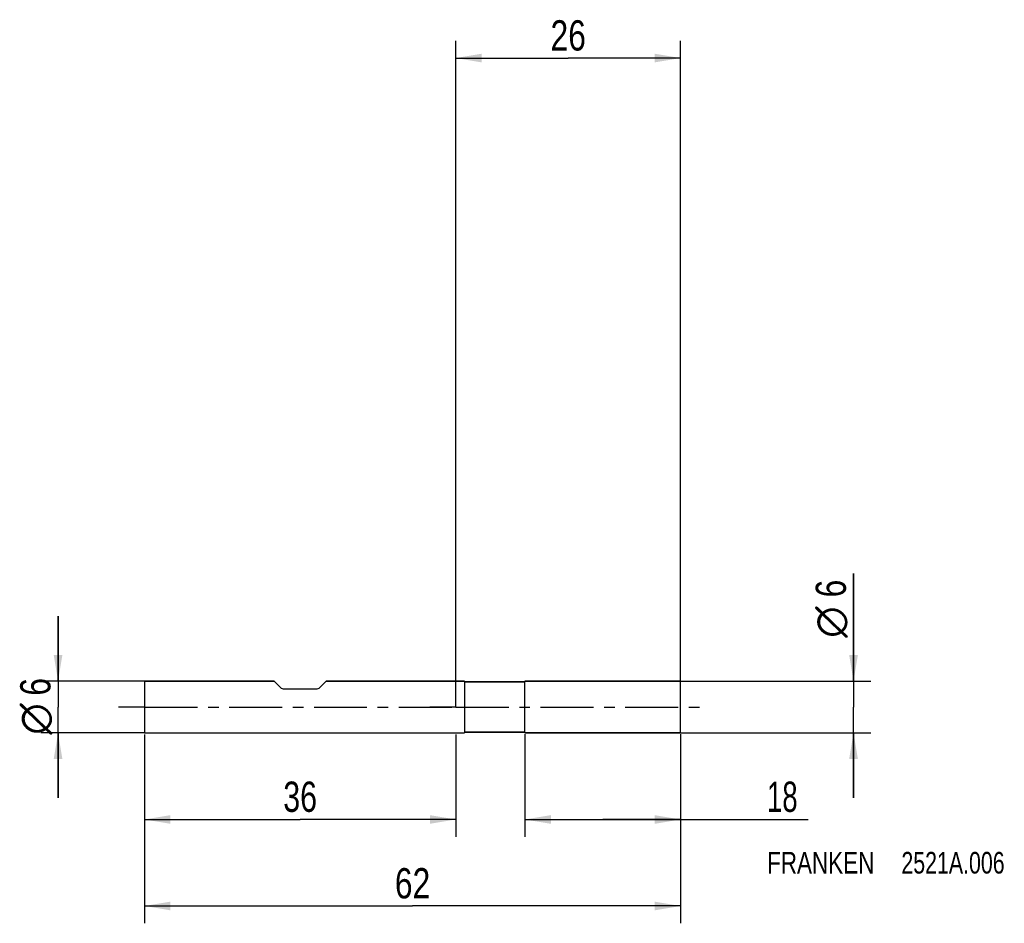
# Model space of a CAD drawing. Extents: x -50 to 63, y -25 to 79.
import ezdxf
from ezdxf.enums import TextEntityAlignment as Align

# ---------------------------------------------------------------- set-up
doc = ezdxf.new("R2010")
doc.units = 0
doc.header["$LTSCALE"] = 16.335
doc.linetypes.add('CENTER', pattern=[0.6, 0.375, -0.075, 0.075, -0.075])
doc.layers.get('0').update_dxf_attribs({"linetype": 'CONTINUOUS'})
for name, color, linetype in [('1', 4, 'CONTINUOUS'), ('2', 7, 'CONTINUOUS'), ('4', 2, 'CENTER'), ('SK1', 4, 'CONTINUOUS'), ('SK2', 7, 'CONTINUOUS'), ('SK4', 2, 'CENTER'), ('SK6', 5, 'CONTINUOUS')]:
    doc.layers.add(name, color=color, linetype=linetype)
doc.styles.get("Standard").update_dxf_attribs({"font": 'txt', "width": 0.8})
doc.styles.add('TEXTSTYLE_1', font='gdt', dxfattribs={"width": 0.8})
doc.dimstyles.new('DIMSTYLE_1', dxfattribs={"dimtxt": 3.5, "dimasz": 3, "dimexe": 2, "dimexo": 0, "dimgap": 0.875, "dimtad": 1, "dimdec": 3, "dimtxsty": 'STANDARD', "dimblk": '_FILLED', "dimblk1": '_FILLED', "dimblk2": '_FILLED', "dimcen": 0.09, "dimclrt": 5, "dimazin": 3, "dimtp": 0.001, "dimtm": 0.001, "dimtfac": 1, "dimtdec": 3, "dimtofl": 0, "dimtmove": 0, "dimatfit": 3, "dimtolj": 1})

# ---------------------------------------------------------------- blocks, each defined once
blk = doc.blocks.new('_FILLED')
at = {"color": 0, "linetype": 'BYBLOCK'}
blk.add_solid([(0, 0), (-1, 0.167), (-1, -0.167)], dxfattribs=at)
blk = doc.blocks.new('*D0')
at = {"layer": 'SK2', "color": 7, "linetype": 'CONTINUOUS'}
for p, q in [((-36, -3.18), (-36, -25)), ((26, -3.18), (26, -25)), ((-36, -23), (-5, -23)), ((26, -23), (-5, -23))]:
    blk.add_line(p, q, dxfattribs=at)
at = {"layer": 'SK2', "color": 7, "linetype": 'CONTINUOUS', "xscale": 3, "yscale": 3, "zscale": 3, "rotation": 180}
blk.add_blockref('_FILLED', (-36, -23), dxfattribs=at)
at = {"layer": 'SK2', "color": 7, "linetype": 'CONTINUOUS', "xscale": 3, "yscale": 3, "zscale": 3}
blk.add_blockref('_FILLED', (26, -23), dxfattribs=at)
at = {"layer": 'SK2', "color": 7, "linetype": 'CONTINUOUS', "width": 0.785714}
blk.add_text('62', height=3.5, dxfattribs=at).set_placement((-5, -22.12), align=Align.CENTER)
blk = doc.blocks.new('*D1')
at = {"layer": 'SK2', "color": 7, "linetype": 'CONTINUOUS'}
for p, q in [((-36, -3.18), (-36, -15)), ((0, -3.18), (0, -15)), ((-36, -13), (-18, -13)), ((0, -13), (-18, -13))]:
    blk.add_line(p, q, dxfattribs=at)
at = {"layer": 'SK2', "color": 7, "linetype": 'CONTINUOUS', "xscale": 3, "yscale": 3, "zscale": 3, "rotation": 180}
blk.add_blockref('_FILLED', (-36, -13), dxfattribs=at)
at = {"layer": 'SK2', "color": 7, "linetype": 'CONTINUOUS', "xscale": 3, "yscale": 3, "zscale": 3}
blk.add_blockref('_FILLED', (0, -13), dxfattribs=at)
at = {"layer": 'SK2', "color": 7, "linetype": 'CONTINUOUS', "width": 0.75}
blk.add_text('36', height=3.5, dxfattribs=at).set_placement((-18, -12.12), align=Align.CENTER)
blk = doc.blocks.new('*D2')
at = {"layer": 'SK2', "color": 7, "linetype": 'CONTINUOUS'}
for p, q in [((-46, 3), (-46, 10.5)), ((-46, 10.5), (-46, 0)), ((-36, 3), (-48, 3)), ((-46, -10.5), (-46, 0)), ((-36, -3), (-48, -3)), ((-46, -3), (-46, -10.5))]:
    blk.add_line(p, q, dxfattribs=at)
at = {"layer": 'SK2', "color": 7, "linetype": 'CONTINUOUS', "xscale": 3, "yscale": 3, "zscale": 3}
for p, rotation in [((-46, 3), 270), ((-46, -3), 90)]:
    blk.add_blockref('_FILLED', p, dxfattribs=dict(at, rotation=rotation))
at = {"layer": 'SK2', "color": 7, "linetype": 'CONTINUOUS', "width": 0.785714}
blk.add_text('6', height=3.5, rotation=90, dxfattribs=at).set_placement((-46.88, 2.33), align=Align.CENTER)
at = {"layer": 'SK2', "color": 7, "linetype": 'CONTINUOUS', "style": 'TEXTSTYLE_1'}
blk.add_text('n', height=3.5, rotation=90, dxfattribs=at).set_placement((-46.88, -1.38), align=Align.CENTER)
blk = doc.blocks.new('*D3')
at = {"layer": '2', "color": 7, "linetype": 'CONTINUOUS'}
for p, q in [((8, -3.14), (8, -15)), ((26, -3.14), (26, -15)), ((8, -13), (17, -13)), ((26, -13), (17, -13)), ((17, -13), (40.75, -13))]:
    blk.add_line(p, q, dxfattribs=at)
at = {"layer": '2', "color": 7, "linetype": 'CONTINUOUS', "xscale": 3, "yscale": 3, "zscale": 3, "rotation": 180}
blk.add_blockref('_FILLED', (8, -13), dxfattribs=at)
at = {"layer": '2', "color": 7, "linetype": 'CONTINUOUS', "xscale": 3, "yscale": 3, "zscale": 3}
blk.add_blockref('_FILLED', (26, -13), dxfattribs=at)
at = {"layer": '2', "color": 7, "linetype": 'CONTINUOUS', "width": 0.678571}
blk.add_text('18', height=3.5, dxfattribs=at).set_placement((36, -12.12))
blk = doc.blocks.new('*D4')
at = {"layer": '2', "color": 7, "linetype": 'CONTINUOUS'}
for p, q in [((46, 3), (46, 15.42)), ((46, 15.42), (46, 0)), ((26, 3), (48, 3)), ((46, -10.5), (46, 0)), ((26, -3), (48, -3)), ((46, -3), (46, -10.5))]:
    blk.add_line(p, q, dxfattribs=at)
at = {"layer": '2', "color": 7, "linetype": 'CONTINUOUS', "xscale": 3, "yscale": 3, "zscale": 3}
for p, rotation in [((46, 3), 270), ((46, -3), 90)]:
    blk.add_blockref('_FILLED', p, dxfattribs=dict(at, rotation=rotation))
at = {"layer": '2', "color": 7, "linetype": 'CONTINUOUS', "width": 0.785714}
blk.add_text('6', height=3.5, rotation=90, dxfattribs=at).set_placement((45.12, 12.67))
at = {"layer": '2', "color": 7, "linetype": 'CONTINUOUS', "style": 'TEXTSTYLE_1'}
blk.add_text('n', height=3.5, rotation=90, dxfattribs=at).set_placement((45.12, 8))
blk = doc.blocks.new('*D5')
at = {"layer": '2', "color": 7, "linetype": 'CONTINUOUS'}
for p, q in [((0, 0), (0, 77.01)), ((26, 0), (26, 77.01)), ((0, 75.01), (13, 75.01)), ((26, 75.01), (13, 75.01))]:
    blk.add_line(p, q, dxfattribs=at)
at = {"layer": '2', "color": 7, "linetype": 'CONTINUOUS', "xscale": 3, "yscale": 3, "zscale": 3, "rotation": 180}
blk.add_blockref('_FILLED', (0, 75.01), dxfattribs=at)
at = {"layer": '2', "color": 7, "linetype": 'CONTINUOUS', "xscale": 3, "yscale": 3, "zscale": 3}
blk.add_blockref('_FILLED', (26, 75.01), dxfattribs=at)
at = {"layer": '2', "color": 7, "linetype": 'CONTINUOUS', "width": 0.785714}
blk.add_text('26', height=3.5, dxfattribs=at).set_placement((13, 75.88), align=Align.CENTER)

msp = doc.modelspace()

# ---------------------------------------------------------------- linework, layer by layer
at = {"layer": '1', "color": 4, "linetype": 'CONTINUOUS'}
for p, q in [((1, 3), (0, 3)), ((0, 3), (1, 3)), ((1, 3), (1, 2.925)), ((1, 2.925), (1, -2.925)), ((7.95, 2.9), (1.025, 2.9)), ((1.025, 2.9), (7.95, 2.9)), ((26, 3), (8, 3)), ((8, 2.9509), (8, 3)), ((8, 3), (26, 3)), ((8, 2.95), (8, 2.9509)), ((8, -2.95), (8, 2.95)), ((26, -3), (26, 3)), ((0, -3), (1, -3)), ((0, -3), (1, -3)), ((1, -2.925), (1, -3)), ((1.025, -2.9), (7.95, -2.9)), ((7.95, -2.9), (1.025, -2.9)), ((8, -2.9509), (8, -2.95)), ((8, -3), (8, -2.9509)), ((26, -3), (8, -3)), ((8, -3), (26, -3))]:
    msp.add_line(p, q, dxfattribs=at)
for centre, radius, start, end in [((1.025, 2.925), 0.025, 180, 270), ((1.025, 2.925), 0.025, 180, 270), ((7.95, 2.95), 0.05, 270, 279.201836), ((7.95, 2.95), 0.05, 270, 279.207254), ((7.95, 2.95), 0.05, 279.201836, 350.798164), ((7.95, 2.95), 0.05, 279.207254, 350.792746), ((1.025, -2.925), 0.025, 90, 180), ((1.025, -2.925), 0.025, 90, 180), ((7.95, -2.95), 0.05, 80.798164, 90), ((7.95, -2.95), 0.05, 80.792746, 90), ((7.95, -2.95), 0.05, 9.201836, 80.798164), ((7.95, -2.95), 0.05, 9.207254, 80.792746)]:
    msp.add_arc(centre, radius, start, end, dxfattribs=at)
at = {"layer": '4', "color": 2, "linetype": 'CENTER'}
for q in [(-3, 0), (29, 0)]:
    msp.add_line((0, 0), q, dxfattribs=at)
at = {"layer": 'SK1', "color": 4, "linetype": 'CONTINUOUS'}
for p, q in [((-36, 3), (-36, -3)), ((-36, 3), (-21, 3)), ((-21, 3), (-36, 3)), ((-21, 3), (-20.1879, 2.1879)), ((-15, 3), (-15.8121, 2.1879)), ((-15, 3), (0, 3)), ((0, 3), (-15, 3)), ((-19.9757, 2.1), (-16.0243, 2.1)), ((-36, -3), (0, -3)), ((-36, -3), (0, -3))]:
    msp.add_line(p, q, dxfattribs=at)
for centre, start, end in [((-19.9757, 2.4), 225, 270), ((-16.0243, 2.4), 270, 315)]:
    msp.add_arc(centre, 0.3, start, end, dxfattribs=at)
at = {"layer": 'SK4', "color": 2, "linetype": 'CENTER'}
for q in [(-39, 0), (3, 0)]:
    msp.add_line((-36, 0), q, dxfattribs=at)

# ---------------------------------------------------------------- texts
at = {"layer": 'SK6', "color": 5, "linetype": 'CONTINUOUS'}
for s, width, p in [('FRANKEN ', 0.776786, (36, -19.25)), ('2521A.006', 0.738095, (51.5357, -19.25))]:
    msp.add_text(s, height=2.5, dxfattribs=dict(at, width=width)).set_placement(p)

# ---------------------------------------------------------------- dimensions: what is measured, and where the dimension line sits
at = {"layer": '2', "color": 2, "linetype": 'CONTINUOUS'}
dim = msp.add_linear_dim(base=(0, 75.0066), p1=(26, 0), p2=(0, 0), angle=180, dimstyle='DIMSTYLE_1', dxfattribs=at)
dim.commit()
dim.dimension.update_dxf_attribs({"geometry": '*D5', "text_midpoint": (13, 75.0066), "dimtype": 160})
dim = msp.add_linear_dim(base=(46, -3), p1=(26, 3), p2=(26, -3), angle=270, text='%%c<>', dimstyle='DIMSTYLE_1', dxfattribs=at)
dim.commit()
dim.dimension.update_dxf_attribs({"geometry": '*D4', "text_midpoint": (46, 11.7083), "dimtype": 160})
dim = msp.add_linear_dim(base=(26, -13), p1=(8, -3.1367), p2=(26, -3.1367), dimstyle='DIMSTYLE_1', dxfattribs=at)
dim.commit()
dim.dimension.update_dxf_attribs({"geometry": '*D3', "text_midpoint": (38.375, -13), "dimtype": 160})
at = {"layer": 'SK2', "color": 2, "linetype": 'CONTINUOUS'}
dim = msp.add_linear_dim(base=(-46, 3), p1=(-36, -3), p2=(-36, 3), angle=90, text='%%c<>', dimstyle='DIMSTYLE_1', dxfattribs=at)
dim.commit()
dim.dimension.update_dxf_attribs({"geometry": '*D2', "text_midpoint": (-46, 0), "dimtype": 160})
dim = msp.add_linear_dim(base=(26, -23), p1=(-36, -3.1849), p2=(26, -3.1849), dimstyle='DIMSTYLE_1', dxfattribs=at)
dim.commit()
dim.dimension.update_dxf_attribs({"geometry": '*D0', "text_midpoint": (-5, -23), "dimtype": 160})
dim = msp.add_linear_dim(base=(-36, -13), p1=(0, -3.1849), p2=(-36, -3.1849), angle=180, dimstyle='DIMSTYLE_1', dxfattribs=at)
dim.commit()
dim.dimension.update_dxf_attribs({"geometry": '*D1', "text_midpoint": (-18, -13), "dimtype": 160})

doc.saveas('drawing.dxf')
